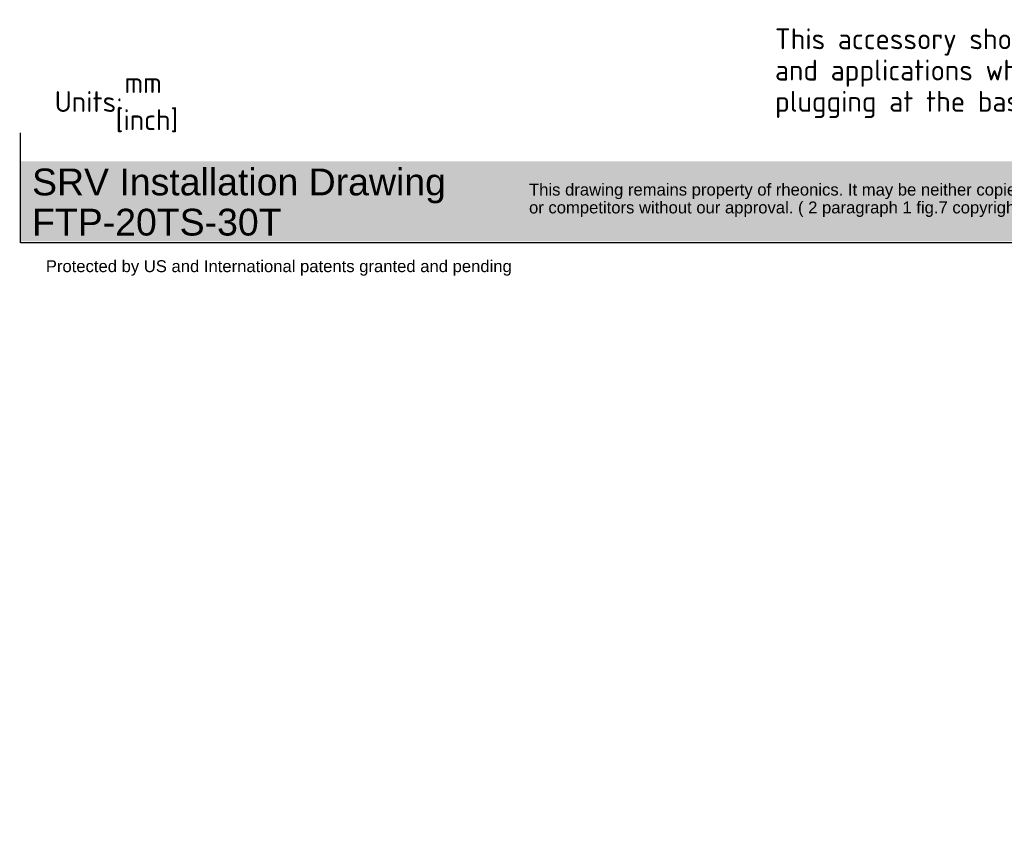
# Paper-space layout 'Sheet2' of a CAD drawing. Header units: millimetres. Extents: x 0 to 296, y -85 to 198.
# Tile 1 of 4: x 0 to 165, y -85 to 50. Entities that reach past the tile are written whole.
import ezdxf
from ezdxf import colors
from ezdxf.entities.mleader import LeaderData, LeaderLine
from ezdxf.math import Vec2, Vec3

# ---------------------------------------------------------------- set-up
doc = ezdxf.new("R2010")
doc.units = ezdxf.units.MM
doc.layers.add('Default', color=7, linetype='Continuous')

# ---------------------------------------------------------------- blocks, each defined once
blk = doc.blocks.new('_Dot')
at = {"color": 0, "linetype": 'ByBlock', "lineweight": -2}
blk.add_line((-0.5, 0), (-1, 0), dxfattribs=at)
at = {"color": 0, "linetype": 'ByBlock', "const_width": 0.5}
blk.add_lwpolyline([(-0.25, 0, 1), (0.25, 0, 1)], format="xyb", close=True, dxfattribs=at)

psp = doc.layouts.new('Sheet2')

# ---------------------------------------------------------------- hatches: boundary and pattern name
at = {"layer": 'Default', "linetype": 'Continuous'}
psp.add_hatch(color=7, dxfattribs=at).paths.add_polyline_path([(207.949, 26.057), (0.068, 26.057), (0.068, 12.599), (207.949, 12.599)])

# ---------------------------------------------------------------- linework, layer by layer
at = {"layer": 'Default', "color": 7, "linetype": 'Continuous'}
for p, q in [((0.23, 12.363), (0.23, 30.84)), ((208.108, 12.363), (0.23, 12.363))]:
    psp.add_line(p, q, dxfattribs=at)

# ---------------------------------------------------------------- leaders
ml = psp.add_multileader_mtext('Standard', dxfattribs=at)
ml.set_content('{\\pxsm0.9;\\fSolid Edge ISO|b0||i0||c0|p34;\\W1.;This accessory should not be used in fluids\\Pand applications where there is a chance of\\Pplugging at the base of the sensor.\\P}', color=7)
ml.set_leader_properties()
ml.build(insert=Vec2(0, 0))
ml.multileader.update_dxf_attribs({"dogleg_length": 5.25, "arrow_head_size": 3.5})
ctx = ml.context
ctx.base_point, ctx.char_height, ctx.arrow_head_size, ctx.landing_gap_size = Vec3(125.726, 46.154), 3.5, 3.5, 1.225
notes = []
notes.append((ctx, [(0, (1, 1, 0), (208.182, 46.154), (-1, 0), 5.25, [(0, [(231.583, 68.733)], 0, [])])]))
ctx.mtext.insert = Vec3(126.951, 48.37)
ml = psp.add_multileader_mtext('Standard', dxfattribs=at)
ml.set_content('{\\pxsm0.9;\\fSolid Edge ISO|b0||i0||c0|p34;\\W1.;mm\\P}', color=7)
ml.set_leader_properties()
ml.set_arrow_properties(name='DOT')
ml.build(insert=Vec2(0, 0))
ml.multileader.update_dxf_attribs({"leader_type": 0, "dogleg_length": 0, "arrow_head_size": 3.5})
ctx = ml.context
ctx.base_point, ctx.char_height, ctx.arrow_head_size, ctx.landing_gap_size = Vec3(16.436, 39.27), 3.5, 3.5, 1.225
ctx.mtext.insert = Vec3(17.661, 41.02)
ml = psp.add_multileader_mtext('Standard', dxfattribs=at)
ml.set_content('{\\pxsm0.9;\\fSolid Edge ISO|b0||i0||c0|p34;\\W1.;Units:\\P}', color=7)
ml.set_leader_properties()
ml.set_arrow_properties(name='DOT')
ml.build(insert=Vec2(0, 0))
ml.multileader.update_dxf_attribs({"leader_type": 0, "dogleg_length": 0, "arrow_head_size": 3.5})
ctx = ml.context
ctx.base_point, ctx.char_height, ctx.arrow_head_size, ctx.landing_gap_size = Vec3(4.715, 36.072), 3.5, 3.5, 1.225
ctx.mtext.insert = Vec3(5.94, 37.831)
ml = psp.add_multileader_mtext('Standard', dxfattribs=at)
ml.set_content('{\\pxsm0.9;\\fSolid Edge ISO|b0||i0||c0|p34;\\W1.;[inch]\\P}', color=7)
ml.set_leader_properties()
ml.build(insert=Vec2(0, 0))
ml.multileader.update_dxf_attribs({"dogleg_length": 0, "arrow_head_size": 0.805})
ctx = ml.context
ctx.base_point, ctx.char_height, ctx.arrow_head_size, ctx.landing_gap_size = Vec3(14.967, 33.026), 3.5, 0.805, 1.225
ctx.mtext.insert = Vec3(16.192, 34.782)
ml = psp.add_multileader_mtext('Standard', dxfattribs=at)
ml.set_content('{\\pxsm0.9;\\fArial|b0||i0||c0|p34;\\W1.;SRV Installation Drawing\\PFTP-20TS-30T\\P}', color=7)
ml.set_leader_properties()
ml.set_arrow_properties(name='DOT')
ml.build(insert=Vec2(0, 0))
ml.multileader.update_dxf_attribs({"leader_type": 0, "dogleg_length": 0, "arrow_head_size": 4.5})
ctx = ml.context
ctx.base_point, ctx.char_height, ctx.arrow_head_size, ctx.landing_gap_size = Vec3(0.573, 22.542), 4.5, 4.5, 1.575
ctx.mtext.insert = Vec3(2.148, 24.83)
ml = psp.add_multileader_mtext('Standard', dxfattribs=at)
ml.set_content('{\\pxsm0.9;\\fArial|b0||i0||c0|p34;\\W1.;This drawing remains property of rheonics. It may be neither copied nor informed to third persons \\Por competitors without our approval. ( 2 paragraph 1 fig.7 copyright act of 9th Sept. 1965)\\P}', color=7)
ml.set_leader_properties()
ml.set_arrow_properties(name='DOT')
ml.build(insert=Vec2(0, 0))
ml.multileader.update_dxf_attribs({"leader_type": 0, "dogleg_length": 0, "arrow_head_size": 2})
ctx = ml.context
ctx.base_point, ctx.char_height, ctx.arrow_head_size, ctx.landing_gap_size = Vec3(84.93, 21.004), 2, 2, 0.7
ctx.mtext.insert = Vec3(85.63, 22.298)
ml = psp.add_multileader_mtext('Standard', dxfattribs=at)
ml.set_content('{\\pxsm0.9;\\fArial|b0||i0||c0|p34;\\W1.;Protected by US and International patents granted and pending\\P}', color=7)
ml.set_leader_properties()
ml.set_arrow_properties(name='DOT')
ml.build(insert=Vec2(0, 0))
ml.multileader.update_dxf_attribs({"leader_type": 0, "dogleg_length": 0, "arrow_head_size": 2})
ctx = ml.context
ctx.base_point, ctx.char_height, ctx.arrow_head_size, ctx.landing_gap_size = Vec3(3.757, 8.139), 2, 2, 0.7
ctx.mtext.insert = Vec3(4.457, 9.432)
for ctx, leaders in notes:
    for number, flags, end, landing, length, lines in leaders:
        leader = LeaderData()
        leader.index, (leader.has_last_leader_line, leader.has_dogleg_vector, leader.attachment_direction) = number, flags
        leader.last_leader_point, leader.dogleg_vector, leader.dogleg_length = Vec3(end), Vec3(landing), length
        for number, points, colour, breaks in lines:
            line = LeaderLine()
            line.index, line.vertices, line.color, line.breaks = number, Vec3.list(points), colors.encode_raw_color(colour), breaks
            leader.lines.append(line)
        ctx.leaders.append(leader)

doc.saveas('drawing.dxf')
